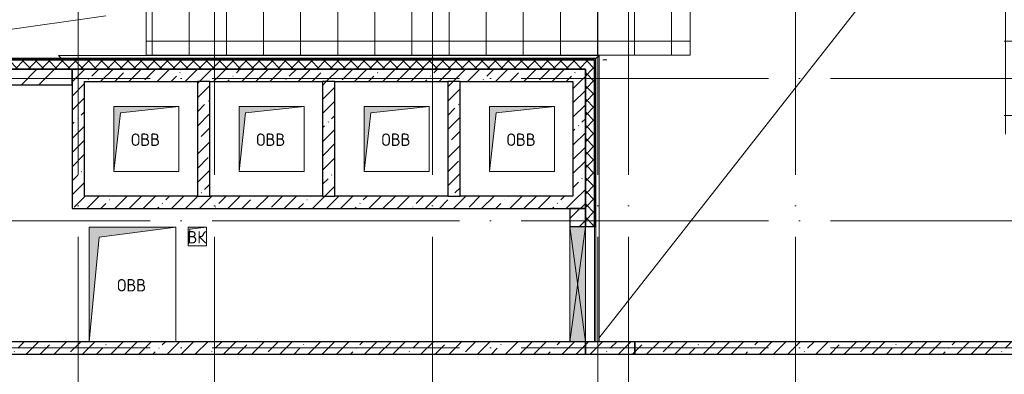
# Model space of a CAD drawing. Header units: millimetres. Extents: x -30540 to 143646, y -11730 to 123410.
# Tile 100 of 114: x 98057 to 113980, y 75025 to 80748. Entities that reach past the tile are written whole.
import ezdxf

# ---------------------------------------------------------------- set-up
doc = ezdxf.new("R2010")
doc.units = ezdxf.units.MM
doc.linetypes.add('ADSK_Линия сетки', pattern=[5000, 4000, -500, 0, -500])
for name, color, linetype, lineweight in [('A-____-NOTE-TEXT', 7, 'Continuous', 18), ('A-GENM-____-OTLN', 7, 'Continuous', 18), ('A-GLAZ-____-MCUT', 7, 'Continuous', 9), ('A-GLAZ-____-OTLN', 7, 'Continuous', 18), ('A-ROOF-____-OTLN', 7, 'Continuous', 18), ('A-ROOF-____-PATT', 7, 'Continuous', 18), ('A-WALL-____-MCUT', 7, 'Continuous', 40), ('A-WALL-____-OTLN', 7, 'Continuous', 18), ('A-WALL-____-PATT', 7, 'Continuous', 40), ('M-EQPM-____-OTLN', 7, 'Continuous', 18), ('S-GRID-____-OTLN', 7, 'Continuous', 9)]:
    doc.layers.add(name, color=color, linetype=linetype, lineweight=lineweight)
doc.styles.add('GOST Common', font='GOST_Common.ttf', dxfattribs={"height": 200})
pattern_1 = [(45, (0, 0), (-228.0985, 228.0985), []), (45, (228.1, 0), (-228.0985, 228.0985), [403.225, -80.645, 6.706, -73.939])]
pattern_2 = [(45, (0, 0), (-106.06602, 106.06602), []), (135, (0, 0), (-106.06602, -106.06602), [])]
pattern_3 = [(0, (0, 0), (406.4, 101.6), [6.706, -298.094, 6.706, -298.094, -1625.6]), (0, (0, 0), (406.4, 101.6), [-609.6, 6.706, -602.894, 6.706, -298.094, -711.2]), (0, (0, 0), (406.4, 101.6), [-1524, 6.706, -196.494, 6.706, -501.294]), (120, (152.4, 50.8), (-291.18818, 301.152724), [6.706, -298.094, 6.706, -298.094, -1625.6]), (120, (152.4, 50.8), (-291.18818, 301.152724), [-609.6, 6.706, -602.894, 6.706, -298.094, -711.2]), (120, (152.4, 50.8), (-291.18818, 301.152724), [-1524, 6.706, -196.494, 6.706, -501.294]), (240, (203.2, 254), (-115.21182, -402.752724), [6.706, -298.094, 6.706, -298.094, -1625.6]), (240, (203.2, 254), (-115.21182, -402.752724), [-609.6, 6.706, -602.894, 6.706, -298.094, -711.2]), (240, (203.2, 254), (-115.21182, -402.752724), [-1524, 6.706, -196.494, 6.706, -501.294])]
pattern_4 = [(45, (0, 0), (-424.264, 424.264), []), (45, (0, 282.8), (-424.264, 424.264), [])]

# ---------------------------------------------------------------- blocks, each defined once
blk = doc.blocks.new('_GM_Dt-St-D_Фартук гнутый из оцинкованной стали_Пристенный_Тип 1__c-верхняя кромка с отгибом_ - ФС-1_3_50х70У100-1_5_t__RAL7016-7562288-Кровля')
at = {"layer": 'A-GENM-____-OTLN', "color": 254, "lineweight": 13, "true_color": 0xcccccc}
for p, q in [((0, -50), (50, 0)), ((50, 1.5), (50, 0)), ((8693, 0), (50, 0)), ((8693, 0), (8693, 1.5)), ((8743, -50), (0, -50)), ((8693, 0), (8743, -50))]:
    blk.add_line(p, q, dxfattribs=at)
blk = doc.blocks.new('_GM_Dt-St-D_Фартук гнутый из оцинкованной стали_Пристенный_Тип 1__c-верхняя кромка с отгибом_ - ФС-1_3_50х70У100-1_5_t__RAL7016-8143712-Кровля')
at = {"layer": 'A-GENM-____-OTLN', "color": 254, "lineweight": 13, "true_color": 0xcccccc}
for p, q in [((0, 50), (4621.5, 50)), ((50, 0), (0, 50)), ((50, 0), (4621.5, 0)), ((50, 0), (50, -1.5)), ((2761.5, -1.5), (4621.5, -1.5))]:
    blk.add_line(p, q, dxfattribs=at)
blk = doc.blocks.new('АР_Отверстие прямоугольное - ВК-8139999-Кровля')
at = {"layer": 'A-GLAZ-____-OTLN', "lineweight": 13, "true_color": 0xf9f9f9}
blk.add_hatch(color=7, dxfattribs=at).paths.add_polyline_path([(1055, -125), (1055, 125), (-805, 125), (-805, -125), (796, -125)])
at = {"layer": 'A-GLAZ-____-MCUT', "color": 254, "lineweight": 15, "true_color": 0xcccccc}
for p, q in [((-805, 125), (-805, -125)), ((1055, 125), (1055, -125))]:
    blk.add_line(p, q, dxfattribs=at)
at = {"layer": 'A-GLAZ-____-OTLN', "color": 254, "lineweight": 5, "true_color": 0xcccccc}
for p, q in [((1055, 125), (-805, -125)), ((-805, 125), (1055, -125))]:
    blk.add_line(p, q, dxfattribs=at)
at = {"layer": 'A-GLAZ-____-OTLN', "color": 254, "lineweight": 13, "true_color": 0xcccccc}
for p, q in [((1055, 125), (-805, 125)), ((-805, 125), (-805, -125)), ((1055, -125), (1055, 125)), ((-805, -125), (1055, -125))]:
    blk.add_line(p, q, dxfattribs=at)
blk = doc.blocks.new('АР_Канал вертикальный прямоугольный - ВК-7426242-Кровля')
at = {"layer": 'M-EQPM-____-OTLN', "lineweight": 13, "true_color": 0xe2e2e2}
blk.add_hatch(color=254, dxfattribs=at).paths.add_polyline_path([(-150, -150), (-120, 120), (150, 150), (-150, 150)])
at = {"layer": 'M-EQPM-____-OTLN', "color": 253, "lineweight": 13, "true_color": 0xaaaaaa}
for p, q in [((150, 150), (-150, 150)), ((-150, 150), (-150, -150)), ((150, 150), (-150, 150)), ((-150, 150), (-150, -150)), ((-150, -150), (-150, 150)), ((-150, 150), (150, 150)), ((-150, -150), (-120, 120)), ((-150, -150), (-120, 120)), ((-120, 120), (150, 150)), ((-120, 120), (150, 150)), ((150, -150), (150, 150)), ((150, 150), (150, -150)), ((-150, -150), (150, -150)), ((150, -150), (-150, -150))]:
    blk.add_line(p, q, dxfattribs=at)
blk = doc.blocks.new('АР_Канал вертикальный прямоугольный - ОВВ-6135732-Кровля')
at = {"layer": 'M-EQPM-____-OTLN', "lineweight": 13, "true_color": 0xe2e2e2}
blk.add_hatch(color=254, dxfattribs=at).paths.add_polyline_path([(-700, -925), (-537.5, 762.5), (700, 925), (-700, 925), (-700, -665.5)])
at = {"layer": 'M-EQPM-____-OTLN', "color": 253, "lineweight": 13, "true_color": 0xaaaaaa}
for p, q in [((700, 925), (-700, 925)), ((-700, 925), (-700, -925)), ((700, 925), (-700, 925)), ((-700, 925), (-700, -925)), ((-700, -925), (-700, 925)), ((-700, 925), (700, 925)), ((-537.5, 762.5), (700, 925)), ((-537.5, 762.5), (700, 925)), ((700, -925), (700, 925)), ((700, 925), (700, -925)), ((-700, -925), (-537.5, 762.5)), ((-700, -925), (-537.5, 762.5)), ((-700, -925), (700, -925)), ((700, -925), (-700, -925))]:
    blk.add_line(p, q, dxfattribs=at)
blk = doc.blocks.new('АР_Канал вертикальный прямоугольный1 - ОВВ-7849005-Кровля')
at = {"layer": 'M-EQPM-____-OTLN', "lineweight": 13, "true_color": 0xe2e2e2}
blk.add_hatch(color=254, dxfattribs=at).paths.add_polyline_path([(-525, -525), (-420, 420), (525, 525), (-525, 525), (-525, -124)])
at = {"layer": 'M-EQPM-____-OTLN', "color": 253, "lineweight": 13, "true_color": 0xaaaaaa}
for p, q in [((525, 525), (-525, 525)), ((-525, 525), (-525, -525)), ((525, 525), (-525, 525)), ((-525, 525), (-525, -525)), ((-525, -525), (-525, 525)), ((-525, 525), (525, 525)), ((-420, 420), (525, 525)), ((-420, 420), (525, 525)), ((525, -525), (525, 525)), ((525, 525), (525, -525)), ((-525, -525), (-420, 420)), ((-525, -525), (-420, 420)), ((-525, -525), (525, -525)), ((525, -525), (-525, -525))]:
    blk.add_line(p, q, dxfattribs=at)
blk = doc.blocks.new('Наметкина 10_РД_АР_К3_отсоединено_rvt-1-Кровля')
at = {"layer": 'A-ROOF-____-PATT', "lineweight": 5, "true_color": 0xe4e4e4}
h = blk.add_hatch(dxfattribs=at)
h.set_pattern_fill('FP_14', color=254, style=0, pattern_type=2)
h.set_pattern_definition([(0, (0, 0), (0, 600), []), (90, (0, 0), (-600, 4e-14), [])])
h.paths.add_polyline_path([(85102, 76250), (85102, 85261), (88675, 85261), (88675, 89725), (95725, 89725), (95725, 86172), (95752, 86172), (95752, 81329), (95725, 81329), (95725, 81020), (93155, 81020), (93155, 77690), (94055, 77690), (94055, 80120), (96625, 80120), (96625, 85950), (99800, 85950), (99800, 88410), (103092, 88410), (103092, 81075), (102046, 81075), (102045, 81075), (100100, 81075), (100100, 80175), (108900, 80175), (108900, 81422), (113980, 81422), (113980, 78900), (125861, 78900), (125861, 89310), (109999, 89310), (109999, 92648), (103092, 92648), (103092, 89310), (96676, 89310), (96676, 90625), (75677, 90625), (75677, 89725), (87775, 89725), (87775, 86161), (84202, 86161), (84202, 81350), (82202, 81350), (82202, 80390), (75135, 80390), (75135, 82150), (66605, 82150), (66605, 85800), (69729, 85800), (69729, 86800), (65705, 86800), (65705, 85850), (65735, 85850), (65705, 85847), (65705, 83050), (65735, 83050), (65705, 83047), (65705, 81250), (73695, 81250), (73695, 79490), (82202, 79490), (82202, 78250), (84332, 78250), (84332, 76250), (84990, 76250)])
h.paths.add_polyline_path([(114880, 79800), (114880, 82322), (108000, 82322), (108000, 81075), (104005, 81075), (104005, 91748), (109099, 91748), (109099, 85625), (114880, 85625), (114880, 88410), (124961, 88410), (124961, 85827), (125007, 85827), (125007, 83674), (124961, 83674), (124961, 79800), (117687, 79800)])
h.paths.add_polyline_path([(97705, 86000), (97705, 86300), (98005, 86300), (97735, 86270)])
h.paths.add_polyline_path([(113980, 86525), (109999, 86525), (109999, 88410), (113980, 88410), (113980, 87375)])
at = {"layer": 'A-WALL-____-PATT', "lineweight": 5, "true_color": 0xcccccc}
h = blk.add_hatch(dxfattribs=at)
h.set_pattern_fill('FP_16', color=254, style=0, pattern_type=2)
h.set_pattern_definition(pattern_3)
h.paths.add_polyline_path([(105426, 80100), (107355, 80100), (107355, 80120), (94355, 80120), (94355, 80100), (101338, 80100)])
h = blk.add_hatch(dxfattribs=at)
h.set_pattern_fill('FP_13', color=254, style=0, pattern_type=2)
h.set_pattern_definition(pattern_2)
h.paths.add_polyline_path([(107355, 79950), (107355, 80100), (96755, 80100), (96755, 79950), (107205, 79950)])
h = blk.add_hatch(dxfattribs=at)
h.set_pattern_fill('FP_16', color=254, style=0, pattern_type=2)
h.set_pattern_definition(pattern_3)
h.paths.add_polyline_path([(107355, 77410), (107375, 77410), (107375, 80120), (107355, 80120), (107355, 78701)])
h = blk.add_hatch(dxfattribs=at)
h.set_pattern_fill('FP_12', color=254, style=0, pattern_type=2)
h.set_pattern_definition(pattern_4)
h.paths.add_polyline_path([(98905, 79700), (98905, 79950), (96755, 79950), (96755, 79700), (97251, 79700)])
h = blk.add_hatch(dxfattribs=at)
h.set_pattern_fill('FP_11', color=254, style=0, pattern_type=2)
h.set_pattern_definition(pattern_1)
h.paths.add_polyline_path([(98905, 77700), (99105, 77700), (99105, 79950), (98905, 79950), (98905, 78701)])
h = blk.add_hatch(dxfattribs=at)
h.set_pattern_fill('FP_11', color=254, style=0, pattern_type=2)
h.set_pattern_definition(pattern_1)
h.paths.add_polyline_path([(107005, 79750), (107205, 79750), (107205, 79950), (99105, 79950), (99105, 79750), (105426, 79750)])
h = blk.add_hatch(dxfattribs=at)
h.set_pattern_fill('FP_13', color=254, style=0, pattern_type=2)
h.set_pattern_definition(pattern_2)
h.paths.add_polyline_path([(107355, 77410), (107355, 79950), (107205, 79950), (107205, 77410)])
h = blk.add_hatch(dxfattribs=at)
h.set_pattern_fill('FP_11', color=254, style=0, pattern_type=2)
h.set_pattern_definition(pattern_1)
h.paths.add_polyline_path([(101130, 77900), (101130, 79750), (100930, 79750), (100930, 77900)])
h = blk.add_hatch(dxfattribs=at)
h.set_pattern_fill('FP_11', color=254, style=0, pattern_type=2)
h.set_pattern_definition(pattern_1)
h.paths.add_polyline_path([(103155, 77900), (103155, 79750), (102955, 79750), (102955, 77900)])
h = blk.add_hatch(dxfattribs=at)
h.set_pattern_fill('FP_11', color=254, style=0, pattern_type=2)
h.set_pattern_definition(pattern_1)
h.paths.add_polyline_path([(105180, 77900), (105180, 79750), (104980, 79750), (104980, 77900)])
h = blk.add_hatch(dxfattribs=at)
h.set_pattern_fill('FP_11', color=254, style=0, pattern_type=2)
h.set_pattern_definition(pattern_1)
h.paths.add_polyline_path([(107205, 77700), (107205, 79750), (107005, 79750), (107005, 77700)])
h = blk.add_hatch(dxfattribs=at)
h.set_pattern_fill('FP_11', color=254, style=0, pattern_type=2)
h.set_pattern_definition(pattern_1)
h.paths.add_polyline_path([(99105, 77700), (107005, 77700), (107005, 77900), (99105, 77900)])
h = blk.add_hatch(dxfattribs=at)
h.set_pattern_fill('FP_12', color=254, style=0, pattern_type=2)
h.set_pattern_definition(pattern_4)
h.paths.add_polyline_path([(107205, 77410), (107205, 77700), (106955, 77700), (106955, 77410)])
h = blk.add_hatch(dxfattribs=at)
h.set_pattern_fill('FP_11', color=254, style=0, pattern_type=2)
h.set_pattern_definition(pattern_1)
h.paths.add_polyline_path([(106955, 75350), (107205, 75350), (107205, 75550), (94505, 75550), (94505, 75350), (101338, 75350)])
h = blk.add_hatch(dxfattribs=at)
h.set_pattern_fill('FP_11', color=254, style=0, pattern_type=2)
h.set_pattern_definition(pattern_1)
h.paths.add_polyline_path([(108005, 75350), (108005, 75550), (107205, 75550), (107205, 75350)])
h = blk.add_hatch(dxfattribs=at)
h.set_pattern_fill('FP_11', color=254, style=0, pattern_type=2)
h.set_pattern_definition(pattern_1)
h.paths.add_polyline_path([(127405, 75350), (127405, 75550), (108005, 75550), (108005, 75350), (117687, 75350)])
at = {"layer": 'A-ROOF-____-OTLN', "color": 254, "lineweight": 13, "true_color": 0xcccccc}
for p, q in [((111993, 81422), (107427, 75615)), ((108900, 81422), (108900, 80175)), ((100100, 81075), (100100, 80175)), ((96625, 80413), (99448, 80809)), ((108900, 80175), (100100, 80175)), ((107185, 80175), (107202, 80172)), ((107375, 80172), (107375, 80175)), ((107375, 80175), (107375, 80172)), ((107487, 80100), (107555, 80100)), ((107524, 80106), (107555, 80100))]:
    blk.add_line(p, q, dxfattribs=at)
at = {"layer": 'A-WALL-____-MCUT', "color": 254, "lineweight": 30, "true_color": 0xcccccc}
for p, q in [((107355, 80120), (94355, 80120)), ((94355, 80100), (107355, 80100)), ((107355, 80100), (96755, 80100)), ((107375, 80120), (107355, 80120)), ((107355, 79950), (107355, 80100)), ((107355, 80100), (107355, 77410)), ((107375, 77410), (107375, 80120)), ((96755, 79950), (107205, 79950)), ((98905, 79950), (96755, 79950)), ((98905, 79950), (98905, 77700)), ((99105, 79950), (98905, 79950)), ((98905, 79700), (98905, 79950)), ((107205, 79950), (99105, 79950)), ((107205, 79750), (107205, 79950)), ((107205, 79950), (107205, 77410)), ((107355, 77410), (107355, 79950)), ((96755, 79700), (98905, 79700)), ((99105, 77900), (99105, 79750)), ((99105, 79750), (100930, 79750)), ((100930, 79750), (100930, 77900)), ((101130, 79750), (100930, 79750)), ((101130, 79750), (102955, 79750)), ((101130, 77900), (101130, 79750)), ((102955, 79750), (102955, 77900)), ((103155, 79750), (102955, 79750)), ((103155, 79750), (104980, 79750)), ((103155, 77900), (103155, 79750)), ((104980, 79750), (104980, 77900)), ((105180, 79750), (104980, 79750)), ((105180, 79750), (107005, 79750)), ((105180, 77900), (105180, 79750)), ((107005, 79750), (107005, 77900)), ((107205, 77700), (107205, 79750)), ((100930, 77900), (99105, 77900)), ((100930, 77900), (101130, 77900)), ((102955, 77900), (101130, 77900)), ((102955, 77900), (103155, 77900)), ((104980, 77900), (103155, 77900)), ((104980, 77900), (105180, 77900)), ((107005, 77900), (105180, 77900)), ((98905, 77700), (99105, 77700)), ((99105, 77700), (107005, 77700)), ((106955, 77700), (106955, 77410)), ((107205, 77700), (106955, 77700)), ((107005, 77700), (107205, 77700)), ((107205, 77410), (107205, 77700)), ((106955, 77410), (107205, 77410)), ((107205, 77410), (107355, 77410)), ((107355, 77410), (107375, 77410)), ((106955, 75550), (94755, 75550)), ((107205, 75550), (106955, 75550)), ((107205, 75350), (107205, 75550)), ((108005, 75550), (107205, 75550)), ((107205, 75550), (107205, 75350)), ((127405, 75550), (108005, 75550)), ((108005, 75550), (108005, 75350)), ((108005, 75350), (108005, 75550)), ((94505, 75350), (107205, 75350)), ((107205, 75350), (108005, 75350)), ((108005, 75350), (127405, 75350))]:
    blk.add_line(p, q, dxfattribs=at)
at = {"layer": 'A-WALL-____-OTLN', "color": 254, "lineweight": 13, "true_color": 0xcccccc}
for p, q in [((106955, 75550), (106955, 77410)), ((107205, 77410), (106955, 77410)), ((107205, 75550), (107205, 77410)), ((107205, 77410), (107205, 75550)), ((107355, 77410), (107355, 75550)), ((107355, 75550), (107205, 75550))]:
    blk.add_line(p, q, dxfattribs=at)
at = {"layer": 'A-GENM-____-OTLN', "color": 254, "lineweight": 13, "true_color": 0xcccccc}
for name, p, rotation in [('_GM_Dt-St-D_Фартук гнутый из оцинкованной стали_Пристенный_Тип 1__c-верхняя кромка с отгибом_ - ФС-1_3_50х70У100-1_5_t__RAL7016-7562288-Кровля', (107427, 80122), 180), ('_GM_Dt-St-D_Фартук гнутый из оцинкованной стали_Пристенный_Тип 1__c-верхняя кромка с отгибом_ - ФС-1_3_50х70У100-1_5_t__RAL7016-8143712-Кровля', (107377, 80172), 270.0000000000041)]:
    blk.add_blockref(name, p, dxfattribs=dict(at, rotation=rotation))
at = {"layer": 'A-GLAZ-____-OTLN', "color": 254, "lineweight": 13, "true_color": 0xcccccc, "rotation": 269.9999999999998}
blk.add_blockref('АР_Отверстие прямоугольное - ВК-8139999-Кровля', (107080, 76605), dxfattribs=at)
at = {"layer": 'M-EQPM-____-OTLN', "color": 253, "lineweight": 5, "true_color": 0xaaaaaa}
for name, p in [('АР_Канал вертикальный прямоугольный1 - ОВВ-7849005-Кровля', (100105, 78825)), ('АР_Канал вертикальный прямоугольный1 - ОВВ-7849005-Кровля', (102130, 78825)), ('АР_Канал вертикальный прямоугольный1 - ОВВ-7849005-Кровля', (104155, 78825)), ('АР_Канал вертикальный прямоугольный1 - ОВВ-7849005-Кровля', (106180, 78825)), ('АР_Канал вертикальный прямоугольный - ОВВ-6135732-Кровля', (99880, 76475)), ('АР_Канал вертикальный прямоугольный - ВК-7426242-Кровля', (100930, 77250))]:
    blk.add_blockref(name, p, dxfattribs=at)
at = {"layer": 'A-____-NOTE-TEXT', "color": 253, "lineweight": 5, "true_color": 0xaaaaaa, "char_height": 200, "attachment_point": 1, "style": 'GOST Common'}
for s, insert, width in [('ОВВ', (99857, 78912), 609.28), ('ОВВ', (101882, 78912), 609.28), ('ОВВ', (103907, 78912), 609.28), ('ОВВ', (105932, 78912), 609.28), ('ВК', (100768, 77337), 400.84), ('ОВВ', (99632, 76562), 609.28)]:
    blk.add_mtext(s, dxfattribs=dict(at, insert=insert, width=width))

msp = doc.modelspace()

# ---------------------------------------------------------------- linework, layer by layer
at = {"layer": 'S-GRID-____-OTLN', "color": 253, "linetype": 'ADSK_Линия сетки', "true_color": 0xaaaaaa}
for p, q in [((99005.3, 53245.6), (99005.3, 100101.1)), ((101205.3, 53245.6), (101205.3, 100101.1)), ((104730.3, 53245.6), (104730.3, 100101.1)), ((107405.3, 53245.6), (107405.3, 100101.1)), ((107905.3, 53245.6), (107905.3, 100101.1)), ((110605.3, 53245.6), (110605.3, 100101.1)), ((135169, 79800), (62296.8, 79800)), ((135169, 77500), (62296.8, 77500)), ((135169, 75450), (62296.8, 75450))]:
    msp.add_line(p, q, dxfattribs=at)

# ---------------------------------------------------------------- block references
at = {"lineweight": 5}
msp.add_blockref('Наметкина 10_РД_АР_К3_отсоединено_rvt-1-Кровля', (0, 0), dxfattribs=at)

doc.saveas('drawing.dxf')
